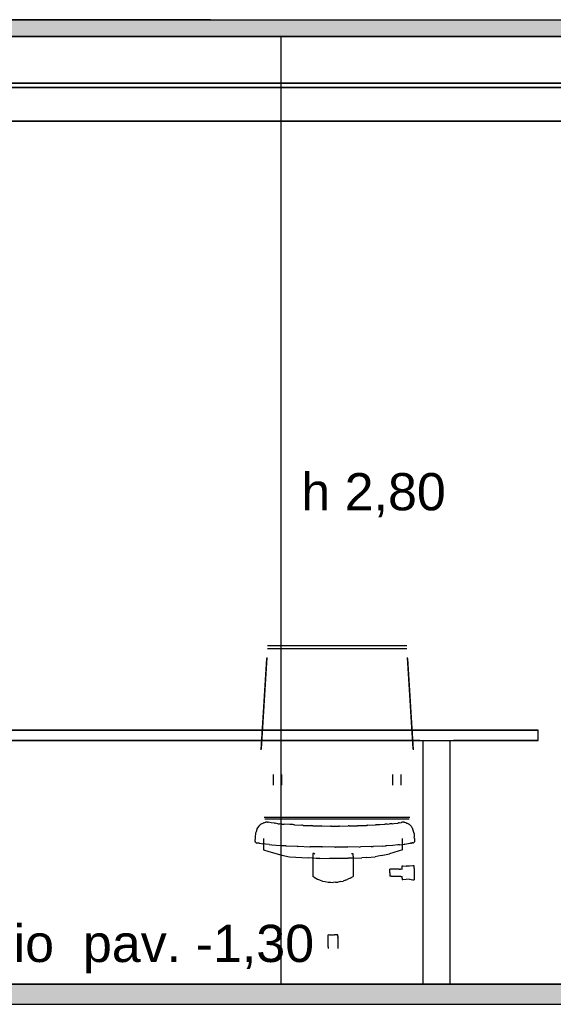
# Model space of a CAD drawing. Header units: millimetres. Extents: x -8297 to 34045, y -61360 to 6071.
# Tile 33 of 68: x 13447 to 15025, y -31360 to -28450. Entities that reach past the tile are written whole.
import ezdxf
from ezdxf.enums import TextEntityAlignment as Align

# ---------------------------------------------------------------- set-up
doc = ezdxf.new("R2010")
doc.units = ezdxf.units.MM
for name, color, linetype in [('S-QUOTE', 40, 'Continuous'), ('S-TAGLIO-ARR', 9, 'Continuous'), ('S-TAGLIO-CS', 9, 'Continuous'), ('S-TAGLIO-PAV', 33, 'Continuous'), ('S-TESTI', 7, 'Continuous'), ('S-VISTA', 8, 'Continuous'), ('S-VISTA-ARREDI', 9, 'Continuous')]:
    doc.layers.add(name, color=color, linetype=linetype)
doc.styles.add('VISIO', font='arial.ttf')

msp = doc.modelspace()

# ---------------------------------------------------------------- hatches: boundary and pattern name
at = {"layer": 'S-TAGLIO-CS'}
msp.add_hatch(color=9, dxfattribs=at).paths.add_polyline_path([(14942, -28500), (12434, -28500), (12424, -28500), (12414, -28500), (12414, -28476), (12414, -28450), (14012, -28450), (14942, -28450), (15504, -28450), (15504, -28460), (15504, -28500), (15502, -28500), (15484, -28500), (14942, -28500)])
at = {"layer": 'S-TAGLIO-PAV'}
msp.add_hatch(color=33, dxfattribs=at).paths.add_polyline_path([(11590, -31300), (13238, -31300), (13380, -31300), (13536, -31300), (15850, -31300), (15850, -31322), (15850, -31360), (13536, -31360), (13380, -31360), (13238, -31360), (11590, -31360), (11590, -31306), (11590, -31300)])

# ---------------------------------------------------------------- linework, layer by layer
at = {"layer": 'S-QUOTE'}
msp.add_line((14220, -31300), (14220, -28500), dxfattribs=at)
at = {"layer": 'S-TAGLIO-ARR'}
for p, q in [((14147.3, -30849.3), (14149.3, -30842.7)), ((14149.3, -30842.7), (14149.7, -30841)), ((14149.7, -30841), (14154.5, -30834.6)), ((14154.5, -30834.6), (14157.2, -30831)), ((14157.2, -30831), (14158.3, -30829.7)), ((14160, -30828), (14158.3, -30829.7)), ((14162.4, -30827), (14160, -30828)), ((14162.4, -30827), (14167, -30825)), ((14169.2, -30824.1), (14167, -30825)), ((14169.2, -30824.1), (14174.7, -30822)), ((14179.7, -30822), (14174.4, -30822)), ((14179.7, -30822), (14182, -30822)), ((14190.6, -30823.9), (14182, -30822)), ((14200.5, -30824.6), (14191, -30824)), ((14200.5, -30824.6), (14203, -30825)), ((14211.1, -30826.2), (14203, -30825)), ((14211.1, -30826.2), (14216, -30827)), ((14222.6, -30827.5), (14216, -30827)), ((14222.6, -30827.5), (14229.5, -30828)), ((14245.7, -30828.6), (14229.5, -30828)), ((14255.1, -30829), (14245.7, -30828.6)), ((14257.8, -30829.2), (14255.1, -30829)), ((14260.2, -30829.4), (14257.8, -30829.2)), ((14260.2, -30829.4), (14282, -30831)), ((14284, -30831), (14282, -30831)), ((14285.7, -30831.1), (14284, -30831)), ((14285.7, -30831.1), (14309.4, -30832)), ((14310.9, -30832.1), (14309.4, -30832)), ((14312.4, -30832.1), (14310.9, -30832.1)), ((14314.1, -30832.1), (14312.4, -30832.1)), ((14314.1, -30832.1), (14339, -30832.1)), ((14340.1, -30832.2), (14339, -30832.1)), ((14340.1, -30832.2), (14366, -30833.1)), ((14366.9, -30833.1), (14366, -30833.1)), ((14367.8, -30833.1), (14366.9, -30833.1)), ((14367.8, -30833.1), (14391.2, -30833.1)), ((14392, -30833.1), (14391.2, -30833.1)), ((14392.9, -30833.1), (14392, -30833.1)), ((14392.9, -30833.1), (14418.8, -30832.2)), ((14420.1, -30832.1), (14418.8, -30832.2)), ((14421.2, -30832.1), (14420.1, -30832.1)), ((14421.2, -30832.1), (14446.5, -30832.1)), ((14448, -30832.1), (14446.5, -30832.1)), ((14448, -30832.1), (14449.5, -30832)), ((14449.5, -30832), (14473.1, -30831.1)), ((14475, -30831), (14473.1, -30831.1)), ((14475, -30831), (14477, -30831)), ((14477, -30831), (14499.6, -30829.4)), ((14502.2, -30829.2), (14499.6, -30829.4)), ((14502.2, -30829.2), (14504.5, -30829)), ((14504.5, -30829), (14512.4, -30828.6)), ((14512.4, -30828.6), (14527.4, -30828)), ((14533.7, -30827.5), (14527.4, -30828)), ((14533.7, -30827.5), (14541, -30827)), ((14548.7, -30826.4), (14541, -30827)), ((14548.7, -30826.4), (14554, -30825.6)), ((14554, -30825.6), (14564.9, -30824.2)), ((14564.9, -30824.2), (14566.9, -30824)), ((14568.9, -30823.5), (14566.9, -30824)), ((14568.9, -30823.5), (14576, -30822.2)), ((14577, -30822), (14576, -30822.2)), ((14583, -30822), (14577, -30822)), ((14583, -30822), (14584.3, -30822)), ((14590.5, -30824.3), (14584.3, -30822)), ((14590.5, -30824.3), (14592, -30825)), ((14597.5, -30827.3), (14592, -30825)), ((14597.5, -30827.3), (14599, -30828)), ((14599, -30828), (14599.8, -30828.8)), ((14599.8, -30828.8), (14601, -30830)), ((14604.4, -30833.4), (14601, -30830)), ((14604.4, -30833.4), (14606, -30835)), ((14606.9, -30836.9), (14606, -30835)), ((14606.9, -30836.9), (14609, -30841)), ((14609, -30841), (14611.1, -30847.9)), ((14144.1, -30878), (14145, -30867)), ((14145, -30864.3), (14145.6, -30856.1)), ((14145, -30867), (14145, -30864.3)), ((14145.6, -30856.1), (14146, -30854)), ((14146, -30853.6), (14146.6, -30851.7)), ((14146.6, -30851), (14147.3, -30849.3)), ((14146.6, -30851.7), (14146.6, -30851)), ((14168, -30870), (14168, -30873.5)), ((14168, -30873.5), (14168.6, -30903)), ((14579, -30877.2), (14578.8, -30870.2)), ((14611.1, -30847.9), (14612, -30851)), ((14612, -30851.3), (14612.8, -30853)), ((14613.2, -30855.1), (14612.8, -30853)), ((14613.2, -30855.1), (14614, -30866)), ((14614.3, -30870.4), (14614, -30866)), ((14614.3, -30870.4), (14615, -30879)), ((14144, -30879), (14144.1, -30878)), ((14144.3, -30880), (14144, -30879.2)), ((14144.3, -30880.7), (14144.3, -30880)), ((14145, -30881), (14144.3, -30881)), ((14145, -30881.7), (14145, -30881)), ((14145.3, -30882), (14145, -30881.7)), ((14145.3, -30882), (14146, -30882)), ((14146.9, -30882.9), (14146, -30882.7)), ((14147, -30883), (14148.4, -30883.3)), ((14155.5, -30884), (14148.4, -30883.3)), ((14155.5, -30884), (14157, -30884)), ((14157, -30884), (14166.5, -30885.7)), ((14174, -30887), (14166.5, -30885.7)), ((14168.6, -30903), (14181.4, -30907.4)), ((14184.6, -30888.1), (14174, -30887)), ((14184.6, -30888.1), (14193, -30889)), ((14193, -30889), (14218.6, -30890.4)), ((14218.6, -30890.4), (14227.3, -30891)), ((14227.3, -30891), (14230, -30891.1)), ((14230, -30891.1), (14232.5, -30891.3)), ((14234.9, -30891.4), (14232.5, -30891.3)), ((14234.9, -30891.4), (14268, -30893.1)), ((14268, -30893.1), (14269.4, -30893.2)), ((14270.7, -30893.1), (14269.4, -30893.2)), ((14270.7, -30893.1), (14305, -30895)), ((14305, -30895), (14305.8, -30895)), ((14341.1, -30895), (14305.8, -30895)), ((14341.1, -30895), (14342, -30895)), ((14379.2, -30896), (14342, -30895)), ((14379.2, -30896), (14381, -30896)), ((14416.4, -30895.1), (14381, -30896)), ((14416.4, -30895.1), (14418, -30895)), ((14451.5, -30895.1), (14418, -30895)), ((14451.5, -30895.1), (14455.1, -30895)), ((14486.5, -30893.3), (14455.1, -30895)), ((14486.5, -30893.3), (14492, -30893.2)), ((14521.4, -30892.4), (14492, -30893.2)), ((14521.4, -30892.4), (14529, -30892)), ((14533.3, -30891.8), (14529, -30892)), ((14550.1, -30890.2), (14533.3, -30891.8)), ((14565, -30889), (14550.1, -30890.2)), ((14569.9, -30888.5), (14565, -30889)), ((14579.5, -30903), (14566.7, -30907.3)), ((14569.9, -30888.5), (14584.9, -30887)), ((14579.5, -30903), (14579, -30877.2)), ((14586.3, -30886.8), (14584.9, -30887)), ((14586.3, -30886.8), (14601, -30884)), ((14601, -30884), (14603.3, -30884)), ((14604.7, -30884), (14603.3, -30884)), ((14604.7, -30884), (14606.1, -30884)), ((14607.3, -30883.7), (14606.1, -30884)), ((14607.3, -30883.7), (14608, -30883)), ((14609.9, -30883), (14608, -30883)), ((14609.9, -30883), (14611.7, -30883)), ((14612.7, -30882.3), (14612, -30883)), ((14612.7, -30882.3), (14613, -30882)), ((14613.1, -30882), (14614, -30881.1)), ((14615, -30880.1), (14614.1, -30881)), ((14615, -30879), (14615, -30879.6)), ((14181.4, -30907.4), (14204.5, -30914.5)), ((14204.5, -30914.5), (14222.5, -30918.8)), ((14222.5, -30918.8), (14245.4, -30924.4)), ((14245.4, -30924.4), (14300.1, -30926.9)), ((14323.7, -30928.9), (14300.1, -30926.9)), ((14316.6, -30914.7), (14314, -30914.5)), ((14314, -30914.5), (14314, -30953.6)), ((14320, -30916.4), (14316.6, -30914.7)), ((14335.1, -30928.9), (14323.7, -30928.9)), ((14335.1, -30928.9), (14363.1, -30928)), ((14363.1, -30928), (14419, -30928)), ((14433, -30927.7), (14419, -30928)), ((14432.5, -30914.9), (14428, -30915.5)), ((14433, -30915), (14432.5, -30914.9)), ((14433, -30921.9), (14433, -30915)), ((14433, -30921.9), (14433, -30932.9)), ((14433, -30927.7), (14459, -30927)), ((14433, -30932.9), (14433, -30982.7)), ((14473.4, -30926.3), (14459, -30927)), ((14473.4, -30926.3), (14498.6, -30924.4)), ((14516.3, -30920.6), (14498.6, -30924.4)), ((14516.3, -30920.6), (14540.5, -30915.5)), ((14566.7, -30907.3), (14540.5, -30915.5)), ((14314, -30953.6), (14314, -30982.4)), ((14542, -30971.9), (14542, -30960.5)), ((14569.1, -30960.5), (14542, -30960.5)), ((14569.1, -30960.5), (14573, -30960.5)), ((14573, -30960.5), (14573.8, -30959.9)), ((14573.8, -30959.9), (14578, -30960.8)), ((14578, -30954.3), (14578, -30951)), ((14578, -30951), (14580.2, -30951)), ((14578, -30955), (14578, -30954.3)), ((14578, -30960.6), (14578, -30955)), ((14580.2, -30951), (14590, -30951.8)), ((14599.8, -30951.8), (14590, -30951.8)), ((14609.6, -30951), (14599.8, -30951.8)), ((14614, -30951), (14609.6, -30951)), ((14614, -30958.6), (14614, -30951)), ((14614, -30958.6), (14614, -30992)), ((14317.9, -30984.4), (14314, -30982.4)), ((14317.9, -30984.4), (14328, -30989.9)), ((14328, -30989.9), (14333.8, -30992.2)), ((14410.4, -30993.5), (14418, -30990.5)), ((14424.4, -30987.2), (14418, -30990.5)), ((14424.4, -30987.2), (14433, -30982.7)), ((14542, -30971.9), (14542, -30981.5)), ((14545.9, -30981.5), (14542, -30981.5)), ((14545.9, -30981.5), (14573, -30981.5)), ((14573, -30981.5), (14573.8, -30982.2)), ((14573.8, -30982.2), (14578, -30982.2)), ((14578, -30987.4), (14578, -30982.4)), ((14578, -30987.4), (14578, -30988.7)), ((14578, -30988.7), (14578, -30992)), ((14599.8, -30990.4), (14580.2, -30992)), ((14599.8, -30990.4), (14609.6, -30992)), ((14333.8, -30992.2), (14343, -30995.8)), ((14343, -30995.8), (14350.4, -30997.1)), ((14350.4, -30997.1), (14359, -30999)), ((14359, -30999), (14366.4, -30999.4)), ((14366.4, -30999.4), (14374, -31000)), ((14381.4, -30999.5), (14374, -31000)), ((14381.4, -30999.5), (14389, -30999)), ((14396.4, -30997.5), (14389, -30999)), ((14396.4, -30997.5), (14404, -30995.8)), ((14410.4, -30993.5), (14404, -30995.8)), ((14580.2, -30992), (14578, -30992)), ((14609.6, -30992), (14614, -30992)), ((14359, -31190.5), (14359, -31154.7)), ((14361, -31155.3), (14359.3, -31155)), ((14361.5, -31155), (14361, -31155.1)), ((14362.2, -31155.1), (14361.8, -31155.3)), ((14363, -31155.2), (14362.2, -31155)), ((14364.2, -31155), (14363.4, -31155.1)), ((14364.9, -31155.3), (14364.2, -31155)), ((14372.2, -31155.3), (14364.9, -31155.3)), ((14373, -31155.3), (14372.2, -31155.3)), ((14374.2, -31155.3), (14373, -31155.3)), ((14375, -31155), (14374.2, -31155.3)), ((14376.2, -31155.2), (14375.4, -31155.1)), ((14376.6, -31155), (14376.2, -31155.2)), ((14377, -31155.1), (14376.6, -31155)), ((14377.4, -31155.3), (14377, -31155.1)), ((14377.8, -31155.3), (14377.5, -31155.1)), ((14379, -31155), (14377.8, -31155.3)), ((14385, -31155), (14379, -31155)), ((14385.6, -31155.3), (14385, -31155)), ((14386.4, -31154.9), (14385.6, -31154.8)), ((14385.6, -31154.8), (14385.6, -31155.3)), ((14386.8, -31154.6), (14386.4, -31154.9)), ((14387.6, -31154.7), (14386.8, -31154.6)), ((14387.6, -31158.9), (14387.6, -31154.7)), ((14387.6, -31158.9), (14387.8, -31162.5)), ((14387.8, -31163.6), (14387.8, -31162.5)), ((14387.8, -31163.6), (14387.8, -31165.8)), ((14387.8, -31165.8), (14387.8, -31168.4)), ((14359, -31190.5), (14359, -31195.3)), ((14387.8, -31168.4), (14388, -31182.5)), ((14388, -31182.5), (14388, -31195.3))]:
    msp.add_line(p, q, dxfattribs=at)
at = {"layer": 'S-TAGLIO-CS'}
for p, q in [((14011.4, -28450), (12414, -28450)), ((14011.4, -28450), (14943, -28450)), ((14943, -28450), (15505, -28450)), ((14943, -28500), (12414, -28500)), ((14943, -28500), (15505, -28500))]:
    msp.add_line(p, q, dxfattribs=at)
at = {"layer": 'S-TAGLIO-PAV'}
for p, q in [((13380, -31300), (13536.5, -31300)), ((13536.5, -31300), (15850, -31300)), ((13380, -31360), (13536.5, -31360)), ((13536.5, -31360), (15850, -31360))]:
    msp.add_line(p, q, dxfattribs=at)
at = {"layer": 'S-VISTA'}
for p, q in [((12414, -28450), (15505, -28450)), ((12414, -28500), (15505, -28500)), ((12414, -28500), (15505, -28500)), ((15485, -28500), (12434, -28500)), ((12414, -28650), (15505, -28650)), ((15485, -28650), (12434, -28650)), ((12504, -28638), (15415, -28638)), ((12504, -28650), (15415, -28650)), ((15405, -28650), (12514, -28650)), ((15385, -28638), (12534, -28638)), ((15385, -28650), (12534, -28650)), ((11761, -28750), (15070, -28750)), ((15405, -28750), (12514, -28750)), ((11690, -31300), (15080, -31300)), ((15070, -31300), (11695, -31300)), ((11690, -31360), (15080, -31360))]:
    msp.add_line(p, q, dxfattribs=at)
at = {"layer": 'S-VISTA-ARREDI'}
for p, q in [((14592, -30301), (14180, -30301)), ((14592, -30309), (14180, -30309)), ((14178, -30335), (14161, -30605)), ((14161, -30608), (14178, -30338)), ((14611, -30605), (14594, -30335)), ((14594, -30338), (14611, -30608)), ((14980, -30550), (12580, -30550)), ((12580, -30550), (14980, -30550)), ((14980, -30580), (14980, -30550)), ((14980, -30580), (14980, -30550)), ((12580, -30580), (14980, -30580)), ((14630, -30580), (12930, -30580)), ((14640, -30580), (14720, -30580)), ((14640, -31300), (14640, -30580)), ((14640, -31300), (14640, -30580)), ((14720, -31300), (14720, -30580)), ((14720, -31300), (14720, -30580)), ((14980, -30580), (14730, -30580)), ((14198, -30712), (14198, -30681)), ((14221, -30681), (14221, -30712)), ((14551, -30712), (14551, -30681)), ((14574, -30681), (14574, -30712)), ((14601, -30808), (14170, -30808)), ((14599, -30813), (14172, -30813)), ((14720, -31300), (14640, -31300)), ((14640, -31300), (14720, -31300))]:
    msp.add_line(p, q, dxfattribs=at)

# ---------------------------------------------------------------- texts
at = {"layer": 'S-QUOTE', "style": 'VISIO'}
msp.add_text('h 2,80', height=110, dxfattribs=at).set_placement((14280, -29900))
at = {"layer": 'S-TESTI', "style": 'VISIO'}
msp.add_text('Ufficio  pav. -1,30', height=110, dxfattribs=at).set_placement((13720, -31180), align=Align.MIDDLE_CENTER)

doc.saveas('drawing.dxf')
